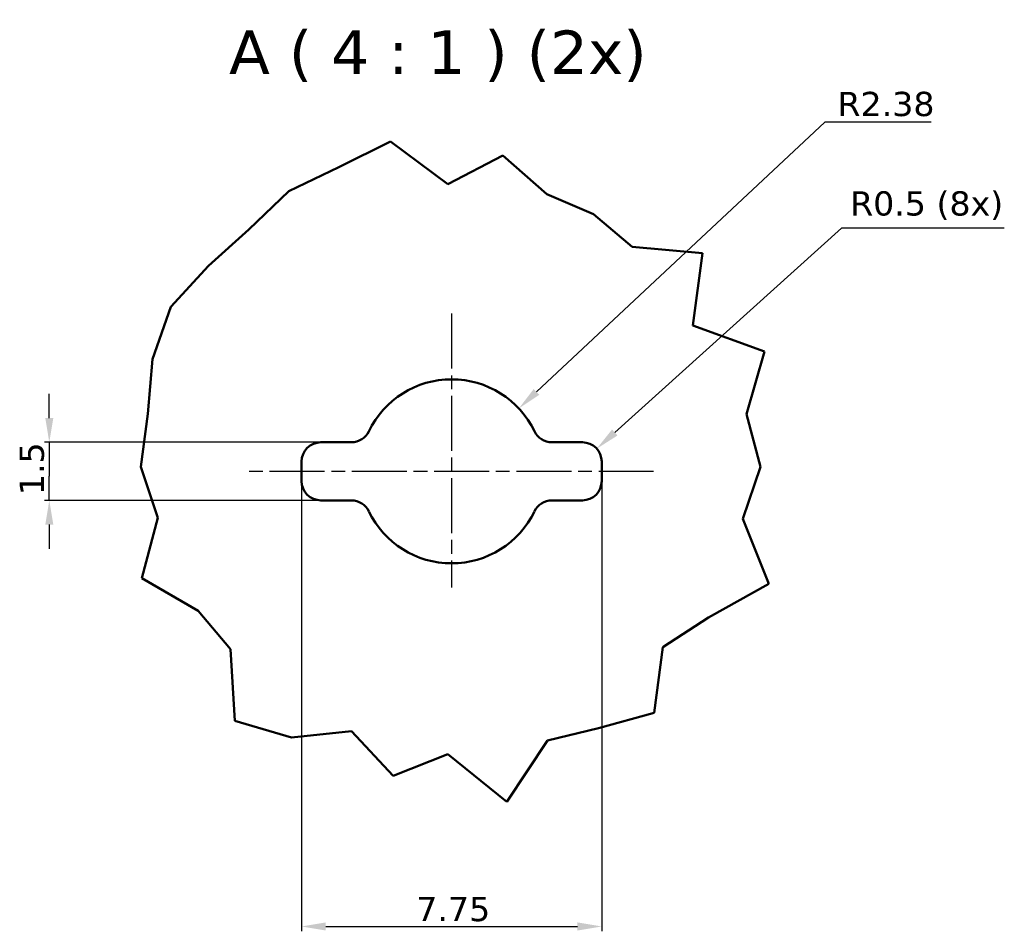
# Model space of a CAD drawing. Header units: millimetres. Extents: x 0 to 841, y 0 to 590.
# Tile 4 of 26: x 131 to 233, y 108 to 202. Entities that reach past the tile are written whole.
import ezdxf

# ---------------------------------------------------------------- set-up
doc = ezdxf.new("R2010")
doc.units = ezdxf.units.MM
doc.linetypes.add('CHAIN', pattern=[0.3543, 0.2362, -0.0295, 0.0591, -0.0295])
doc.linetypes.add('LONG_DASH_DOTTED', pattern=[0.3001, 0.2362, -0.0295, 0.0049, -0.0295])
for name, color, linetype, lineweight in [('Break Lines(ISO)', 7, 'Continuous', 50), ('Center Mark(ISO)', 7, 'LONG_DASH_DOTTED', 25), ('Dimensions(ISO)', 7, 'Continuous', 25), ('Symbols(ISO)', 7, 'Continuous', 25), ('Visible Edges(ISO)', 7, 'Continuous', 50)]:
    doc.layers.add(name, color=color, linetype=linetype, lineweight=lineweight)
doc.styles.add('Philips-dimensions', font='verdana.ttf')
doc.styles.add('Philips-tekstBigText', font='verdana.ttf')
doc.dimstyles.new('Philips-Oss', dxfattribs={"dimtxt": 2.5, "dimasz": 2.5, "dimexe": 0.5, "dimexo": 0, "dimgap": 0.5, "dimtad": 1, "dimtoh": 1, "dimrnd": 1e-08, "dimdsep": 46, "dimtxsty": 'Philips-dimensions', "dimcen": 0.09, "dimdle": 10, "dimclrd": 7, "dimclre": 7, "dimclrt": 7, "dimazin": 2, "dimtfac": 1, "dimtmove": 0, "dimatfit": 3, "dimfxl": 1, "dimtolj": 1, "dimlwd": 25, "dimlwe": 25, "dimarcsym": 0})

# ---------------------------------------------------------------- blocks, each defined once
blk = doc.blocks.new('*D33')
at = {"layer": 'Defpoints', "color": 0, "linetype": 'Continuous', "transparency": 16777216}
for p in [(182.46, 162.11), (175.52, 155.62)]:
    blk.add_point(p, dxfattribs=at)
at = {"layer": 'Dimensions(ISO)', "color": 7, "linetype": 'Continuous', "lineweight": 25, "transparency": 16777216}
for p, q in [((214.08, 191.69), (184.29, 163.82)), ((225.04, 191.69), (214.08, 191.69))]:
    blk.add_line(p, q, dxfattribs=at)
at = {"layer": 'Dimensions(ISO)', "color": 7, "linetype": 'Continuous', "transparency": 16777216}
blk.add_solid([(184, 164.12), (184.57, 163.52), (182.46, 162.11)], dxfattribs=at)
at = {"layer": 'Dimensions(ISO)', "color": 7, "linetype": 'Continuous', "lineweight": 25, "transparency": 16777216, "insert": (215.38, 194.81), "char_height": 2.5, "attachment_point": 1, "style": 'Philips-dimensions'}
blk.add_mtext('\\A1;R2.38', dxfattribs=at)
blk = doc.blocks.new('*D34')
at = {"layer": 'Defpoints', "color": 0, "linetype": 'Continuous', "transparency": 16777216}
for p in [(190.51, 157.96), (189.02, 156.62)]:
    blk.add_point(p, dxfattribs=at)
at = {"layer": 'Dimensions(ISO)', "color": 7, "linetype": 'Continuous', "lineweight": 25, "transparency": 16777216}
for p, q in [((215.81, 180.73), (192.37, 159.63)), ((232.61, 180.73), (215.81, 180.73))]:
    blk.add_line(p, q, dxfattribs=at)
at = {"layer": 'Dimensions(ISO)', "color": 7, "linetype": 'Continuous', "transparency": 16777216}
blk.add_solid([(192.09, 159.94), (192.65, 159.32), (190.51, 157.96)], dxfattribs=at)
at = {"layer": 'Dimensions(ISO)', "color": 7, "linetype": 'Continuous', "lineweight": 25, "transparency": 16777216, "insert": (216.68, 184.54), "char_height": 2.5, "attachment_point": 1, "style": 'Philips-dimensions'}
blk.add_mtext('\\A1;\\fVerdana|b0|i0;\\H2.5000;R0.5 (8x)', dxfattribs=at)
blk = doc.blocks.new('*D35')
at = {"layer": 'Defpoints', "color": 0, "linetype": 'Continuous', "transparency": 16777216}
for p in [(160.02, 154.62), (191.02, 154.62), (191.02, 108.62)]:
    blk.add_point(p, dxfattribs=at)
at = {"layer": 'Dimensions(ISO)', "color": 7, "linetype": 'Continuous', "lineweight": 25, "transparency": 16777216}
for p, q in [((160.02, 154.62), (160.02, 108.12)), ((191.02, 154.62), (191.02, 108.12)), ((162.52, 108.62), (188.52, 108.62))]:
    blk.add_line(p, q, dxfattribs=at)
at = {"layer": 'Dimensions(ISO)', "color": 7, "linetype": 'Continuous', "transparency": 16777216}
for points in [[(162.52, 109.04), (162.52, 108.2), (160.02, 108.62)], [(188.52, 109.04), (188.52, 108.2), (191.02, 108.62)]]:
    blk.add_solid(points, dxfattribs=at)
at = {"layer": 'Dimensions(ISO)', "color": 7, "linetype": 'Continuous', "lineweight": 25, "transparency": 16777216, "insert": (171.87, 111.67), "char_height": 2.5, "attachment_point": 1, "style": 'Philips-dimensions'}
blk.add_mtext('\\A1;7.75', dxfattribs=at)
blk = doc.blocks.new('*D36')
at = {"layer": 'Defpoints', "color": 0, "linetype": 'Continuous', "transparency": 16777216}
for p in [(162.02, 158.62), (133.96, 152.62), (162.02, 152.62)]:
    blk.add_point(p, dxfattribs=at)
at = {"layer": 'Dimensions(ISO)', "color": 7, "linetype": 'Continuous', "lineweight": 25, "transparency": 16777216}
for p, q in [((133.96, 161.12), (133.96, 163.62)), ((162.02, 158.62), (133.46, 158.62)), ((133.96, 158.62), (133.96, 156.12)), ((133.96, 156.12), (133.96, 155.12)), ((133.96, 152.62), (133.96, 155.12)), ((162.02, 152.62), (133.46, 152.62)), ((133.96, 150.12), (133.96, 147.62))]:
    blk.add_line(p, q, dxfattribs=at)
at = {"layer": 'Dimensions(ISO)', "color": 7, "linetype": 'Continuous', "transparency": 16777216}
for points in [[(133.55, 161.12), (134.38, 161.12), (133.96, 158.62)], [(133.55, 150.12), (134.38, 150.12), (133.96, 152.62)]]:
    blk.add_solid(points, dxfattribs=at)
at = {"layer": 'Dimensions(ISO)', "color": 7, "linetype": 'Continuous', "lineweight": 25, "transparency": 16777216, "insert": (130.9, 153.16), "char_height": 2.5, "attachment_point": 1, "rotation": 90, "style": 'Philips-dimensions'}
blk.add_mtext('\\A1;1.5', dxfattribs=at)

msp = doc.modelspace()

# ---------------------------------------------------------------- linework, layer by layer
at = {"layer": 'Break Lines(ISO)'}
for p, q in [((163.861, 187.042), (169.2, 189.698)), ((169.2, 189.698), (175.126, 185.275)), ((175.126, 185.275), (180.796, 188.249)), ((180.796, 188.249), (185.37, 184.238)), ((158.697, 184.547), (163.861, 187.042)), ((154.57, 180.589), (158.697, 184.547)), ((185.37, 184.238), (190.191, 182.185)), ((190.191, 182.185), (194.186, 178.806)), ((150.412, 176.829), (154.57, 180.589)), ((194.186, 178.806), (201.434, 178.166)), ((201.434, 178.166), (200.422, 170.696)), ((146.512, 172.612), (150.412, 176.829)), ((144.61, 167.198), (146.512, 172.612)), ((200.422, 170.696), (207.848, 168.001)), ((207.848, 168.001), (205.992, 161.534)), ((144.155, 161.552), (144.61, 167.198)), ((143.401, 156.091), (144.155, 161.552)), ((205.992, 161.534), (207.433, 156.091)), ((145.19, 150.813), (143.401, 156.091)), ((207.433, 156.091), (205.59, 150.72)), ((143.533, 144.592), (145.19, 150.813)), ((205.59, 150.72), (208.295, 144.018)), ((149.341, 141.205), (143.533, 144.592)), ((208.295, 144.018), (202.07, 140.535)), ((152.673, 137.251), (149.341, 141.205)), ((202.07, 140.535), (197.324, 137.465)), ((197.324, 137.465), (196.454, 130.673)), ((153.121, 129.866), (152.673, 137.251)), ((196.454, 130.673), (190.703, 129.11)), ((158.977, 128.121), (153.121, 129.866)), ((165.193, 128.802), (158.977, 128.121)), ((169.498, 124.172), (165.193, 128.802)), ((190.703, 129.11), (185.411, 127.834)), ((185.411, 127.834), (181.226, 121.494)), ((175.126, 126.418), (169.498, 124.172)), ((181.226, 121.494), (175.126, 126.418))]:
    msp.add_line(p, q, dxfattribs=at)
at = {"layer": 'Center Mark(ISO)', "linetype": 'CHAIN', "ltscale": 23.990969}
for p, q in [((175.524, 171.907), (175.524, 143.621)), ((196.39, 155.621), (154.532, 155.621))]:
    msp.add_line(p, q, dxfattribs=at)
at = {"layer": 'Visible Edges(ISO)'}
for p, q in [((162.024, 158.621), (165.167, 158.621)), ((185.88, 158.621), (189.024, 158.621)), ((160.023, 154.621), (160.023, 156.621)), ((191.024, 156.621), (191.024, 154.621)), ((165.167, 152.621), (162.024, 152.621)), ((189.024, 152.621), (185.88, 152.621))]:
    msp.add_line(p, q, dxfattribs=at)
for centre, radius, start, end in [((175.524, 155.621), 9.5, 25.77408, 154.22826), ((165.167, 160.621), 2, 270, 334.22826), ((185.88, 160.621), 2, 205.75891, 269.99999), ((162.024, 156.621), 2, 90, 180), ((189.024, 156.621), 2, 0, 90), ((162.024, 154.621), 2, 180, 270), ((189.024, 154.621), 2, 270, 0), ((165.167, 150.621), 2, 25.77142, 89.99999), ((185.88, 150.621), 2, 90.00001, 154.22858), ((167.014, 151.512), 0.0508, 205.62705, 206.13349), ((175.524, 155.621), 9.5, 205.77415, 334.22585), ((184.033, 151.512), 0.0508, 333.86651, 334.37295)]:
    msp.add_arc(centre, radius, start, end, dxfattribs=at)

# ---------------------------------------------------------------- texts
at = {"layer": 'Symbols(ISO)', "color": 7, "insert": (152.525, 195.833), "char_height": 4.5, "attachment_point": 7, "style": 'Philips-tekstBigText'}
msp.add_mtext('A ( 4 : 1 ) (2x)', dxfattribs=at)

# ---------------------------------------------------------------- dimensions: what is measured, and where the dimension line sits
at = {"layer": 'Dimensions(ISO)', "color": 7, "linetype": 'Continuous', "lineweight": 25}
dim = msp.add_radius_dim(center=(175.5235, 155.6207), mpoint=(182.4605, 162.1115), dimstyle='Philips-Oss', override={"dimgap": 0.5, "dimtih": 1, "dimdec": 2, "dimlfac": 0.25, "dimcen": 0, "dimtol": 0, "dimlim": 0, "dimtp": 0, "dimtm": 0, "dimtdec": 2, "dimtofl": 0}, dxfattribs=at)
dim.commit()
dim.dimension.update_dxf_attribs({"geometry": '*D33', "text_midpoint": (220.2119, 191.6947), "dimtype": 164})
dim = msp.add_radius_dim(center=(189.024, 156.621), mpoint=(190.51, 157.959), text='\\fVerdana|b0|i0;\\H2.5000;<> (8x)', dimstyle='Philips-Oss', override={"dimgap": 0.5, "dimtih": 1, "dimdec": 2, "dimlfac": 0.25, "dimcen": 0, "dimtol": 0, "dimlim": 0, "dimtp": 0, "dimtm": 0, "dimtdec": 2, "dimtofl": 0}, dxfattribs=at)
dim.commit()
dim.dimension.update_dxf_attribs({"geometry": '*D34', "text_midpoint": (224.648, 180.731), "dimtype": 164})
dim = msp.add_linear_dim(base=(133.964, 152.621), p1=(162.024, 158.621), p2=(162.024, 152.621), angle=270, dimstyle='Philips-Oss', override={"dimgap": 0.5, "dimtoh": 0, "dimdec": 2, "dimlfac": 0.25, "dimtol": 0, "dimlim": 0, "dimtp": 0, "dimtm": 0, "dimtdec": 2, "dimtofl": 0}, dxfattribs=at)
dim.commit()
dim.dimension.update_dxf_attribs({"geometry": '*D36', "text_midpoint": (133.964, 155.621), "dimtype": 160})
dim = msp.add_linear_dim(base=(191.024, 108.621), p1=(160.023, 154.621), p2=(191.024, 154.621), dimstyle='Philips-Oss', override={"dimgap": 0.5, "dimtoh": 0, "dimdec": 2, "dimlfac": 0.25, "dimtol": 0, "dimlim": 0, "dimtp": 0, "dimtm": 0, "dimtdec": 2, "dimtofl": 0, "dimatfit": 1}, dxfattribs=at)
dim.commit()
dim.dimension.update_dxf_attribs({"geometry": '*D35', "text_midpoint": (175.524, 108.621), "dimtype": 160})

doc.saveas('drawing.dxf')
